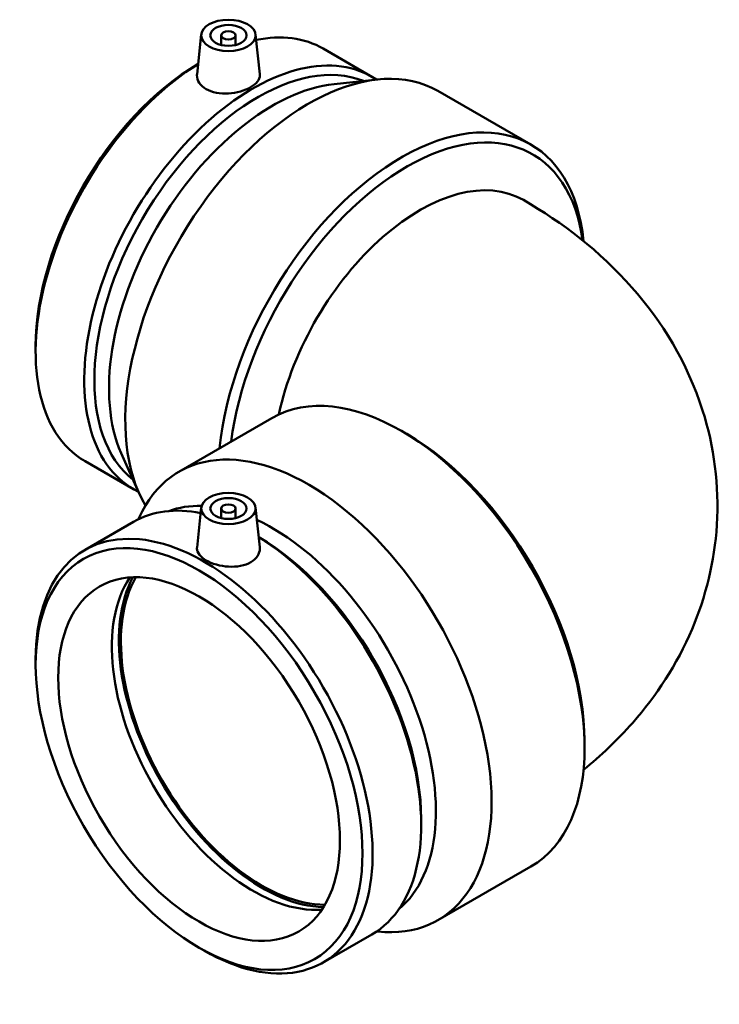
# Model space of a CAD drawing. Header units: millimetres. Extents: x -668 to 1392, y -1109 to 1093.
# Tile 7 of 7: x 1199 to 1392, y 822 to 1093. Entities that reach past the tile are written whole.
import ezdxf

# ---------------------------------------------------------------- set-up
doc = ezdxf.new("R2010")
doc.units = ezdxf.units.MM
doc.layers.add('Visible (ANSI)', color=7, linetype='Continuous', lineweight=50)

msp = doc.modelspace()

# ---------------------------------------------------------------- linework, layer by layer
at = {"layer": 'Visible (ANSI)'}
for p, q in [((1248.801, 1089.427), (1247.624, 1078.469)), ((1254.286, 1089.159), (1254.286, 1086.513)), ((1258.286, 1089.159), (1258.286, 1086.513)), ((1263.772, 1089.427), (1264.954, 1078.411)), ((1282.472, 1085.493), (1295.881, 1077.752)), ((1285.514, 1075.722), (1297.517, 1076.984)), ((1314.13, 1073.821), (1339.798, 1059.001)), ((1203.068, 1003.283), (1203.068, 1001.672)), ((1242.63, 968.656), (1268.298, 983.475)), ((1305.529, 979.079), (1304.048, 979.934)), ((1226.675, 973.81), (1231.583, 962.784)), ((1216.692, 971.559), (1230.101, 963.817)), ((1248.801, 958.75), (1247.618, 947.735)), ((1254.286, 958.482), (1254.286, 955.837)), ((1258.286, 958.482), (1258.286, 955.837)), ((1263.772, 958.75), (1264.948, 947.793)), ((1216.692, 947.076), (1230.101, 954.817)), ((1231.441, 955.53), (1231.583, 955.85)), ((1203.068, 915.352), (1203.068, 916.963)), ((1354.606, 894.075), (1354.606, 892.365)), ((1309.504, 872.607), (1309.504, 870.996)), ((1314.13, 844.814), (1339.798, 859.634)), ((1282.472, 833.141), (1295.881, 840.883)), ((1297.168, 841.687), (1297.517, 841.65)), ((1248.186, 837.205), (1249.582, 836.399))]:
    msp.add_line(p, q, dxfattribs=at)
for centre, major_axis in [((1256.286, 1089.159), (-7.5, 0)), ((1256.286, 1089.159), (5, 0)), ((1256.286, 1089.159), (-2, 0)), ((1256.286, 958.482), (7.5, 0)), ((1256.286, 958.482), (-5, 0)), ((1256.286, 958.482), (2, 0)), ((1248.186, 889.303), (-31.903, 55.258)), ((1248.186, 889.303), (-27.5, 47.631))]:
    msp.add_ellipse(centre, major_axis=major_axis, ratio=0.5773503, dxfattribs=at)
for centre, major_axis, start_param, end_param in [((1249.582, 1028.526), (32.89, 56.967), 0, 0.4716813), ((1262.991, 1020.785), (32.89, 56.967), 6.2432241, 9.4647392), ((1264.386, 1019.979), (31.903, 55.258), 0.0825191, 3.0590736), ((1278.38, 1011.9), (35.75, 61.921), 0, 2.8292512), ((1249.582, 1028.526), (-32.89, -56.967), 3.9626803, 6.2831853), ((1248.186, 1029.332), (-31.903, -55.258), 3.9327639, 5.4977871), ((1268.436, 1017.641), (-31.903, -55.258), 3.5388041, 5.8859739), ((1304.048, 997.08), (35.75, 61.921), 5.6043984, 8.5185789), ((1305.529, 996.225), (34.703, 60.107), 5.6438638, 8.4844443), ((1309.104, 994.161), (28.6, 49.537), 0, 2.0794104), ((1304.048, 921.554), (-35.75, 61.921), 3.1415927, 6.2831853), ((1305.529, 922.409), (34.703, -60.107), 0.7853982, 2.3561945), ((1278.38, 906.735), (-35.75, 61.921), 2.7443812, 6.6803967), ((1249.582, 890.108), (-32.89, 56.967), 2.3561945, 7.0685835), ((1262.991, 897.85), (-32.89, 56.967), 5.811504, 6.2831853), ((1268.436, 900.994), (-31.903, 55.258), 5.9456043, 6.1843639), ((1268.436, 900.994), (31.903, -55.258), 0.0988214, 2.4515936), ((1264.386, 898.656), (31.903, -55.258), 0.7853982, 2.3504214), ((1262.991, 897.85), (32.89, -56.967), 0, 2.320505), ((1262.991, 897.85), (27.5, -47.631), 3.4141249, 6.010653), ((1265.484, 899.29), (27.875, -48.28), 3.4797953, 5.9449826), ((1265.484, 899.29), (27.5, -47.631), 3.4615247, 5.9632532)]:
    msp.add_ellipse(centre, major_axis=major_axis, ratio=0.5773503, start_param=start_param, end_param=end_param, dxfattribs=at)
for points, knots in [([(1264.954, 1078.411), (1264.964, 1078.318), (1264.969, 1078.226), (1264.963, 1077.566), (1264.74, 1076.959), (1263.848, 1075.815), (1263.179, 1075.276), (1261.636, 1074.385), (1260.661, 1073.974), (1258.525, 1073.371), (1257.365, 1073.179), (1255.186, 1073.055), (1254.023, 1073.114), (1251.88, 1073.531), (1250.902, 1073.891), (1249.357, 1074.783), (1248.69, 1075.373), (1247.812, 1076.7), (1247.599, 1077.435), (1247.605, 1078.238), (1247.612, 1078.353), (1247.625, 1078.469)], [0.602998, 0.602998, 0.602998, 0.602998, 0.6553469, 0.6553469, 0.9825757, 0.9825757, 1.3098045, 1.3098045, 1.6370334, 1.6370334, 1.9642622, 1.9642622, 2.2919356, 2.2919356, 2.6196091, 2.6196091, 2.9472825, 2.9472825, 3.2749559, 3.2749559, 3.3292355, 3.3292355, 3.3292355, 3.3292355]), ([(1337.704, 1043.698), (1348.516, 1037.455), (1358.768, 1029.644), (1375.9, 1010.231), (1382.981, 998.817), (1390.366, 975.644), (1391.806, 964.727), (1390.507, 943.897), (1388.047, 934.048), (1380.092, 915.334), (1374.358, 906.704), (1363.656, 894.501), (1359.09, 890.188), (1354.319, 886.318)], [4.712389, 4.712389, 4.712389, 4.712389, 5.0265482, 5.0265482, 5.3158455, 5.3158455, 5.533768, 5.533768, 5.7384335, 5.7384335, 5.9665177, 5.9665177, 6.1163861, 6.1163861, 6.1163861, 6.1163861]), ([(1264.947, 947.793), (1264.96, 947.677), (1264.967, 947.562), (1264.973, 946.759), (1264.761, 946.024), (1263.882, 944.697), (1263.216, 944.107), (1261.671, 943.215), (1260.692, 942.855), (1258.55, 942.438), (1257.386, 942.379), (1255.208, 942.503), (1254.048, 942.694), (1251.912, 943.298), (1250.936, 943.709), (1249.394, 944.6), (1248.724, 945.138), (1247.832, 946.283), (1247.61, 946.89), (1247.604, 947.55), (1247.608, 947.642), (1247.619, 947.735)], [1.9099827, 1.9099827, 1.9099827, 1.9099827, 1.9642622, 1.9642622, 2.2919356, 2.2919356, 2.6196091, 2.6196091, 2.9472825, 2.9472825, 3.2749559, 3.2749559, 3.6021848, 3.6021848, 3.9294136, 3.9294136, 4.2566424, 4.2566424, 4.5838713, 4.5838713, 4.6362201, 4.6362201, 4.6362201, 4.6362201])]:
    msp.add_open_spline(points, degree=3, knots=knots, dxfattribs=at)

doc.saveas('drawing.dxf')
